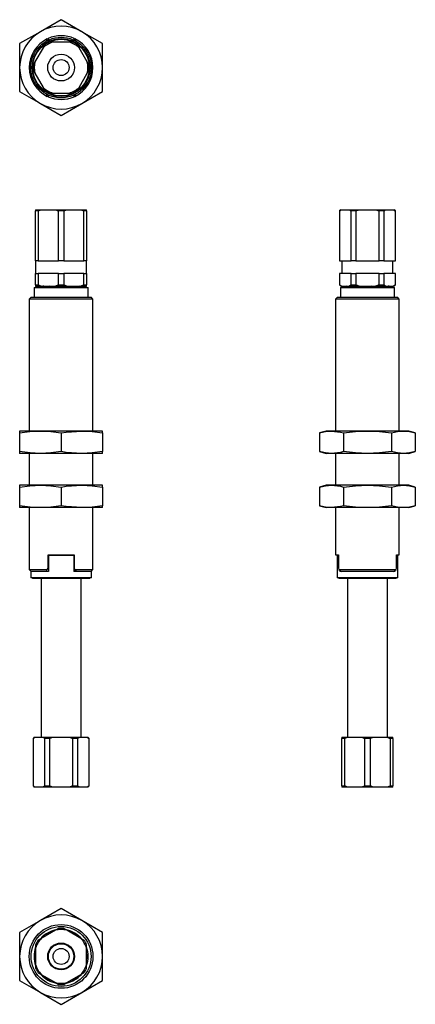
# Model space of a CAD drawing. Extents: x 136 to 198, y 74 to 228.
import ezdxf

# ---------------------------------------------------------------- set-up
doc = ezdxf.new("R2010")
doc.units = 0
doc.layers.get('0').update_dxf_attribs({"linetype": 'CONTINUOUS'})

msp = doc.modelspace()

# ---------------------------------------------------------------- linework, layer by layer
at = {"color": 7, "linetype": 'CONTINUOUS'}
for p, q in [((142.27, 228.31), (139.02, 226.43)), ((145.52, 226.43), (142.27, 228.31)), ((139.02, 226.43), (135.77, 224.56)), ((140.11, 225.31), (140.22, 225.36)), ((140.22, 225.36), (140.22, 225.09)), ((144.32, 225.09), (144.32, 225.36)), ((144.32, 225.36), (144.44, 225.31)), ((148.77, 224.56), (145.52, 226.43)), ((135.77, 224.56), (135.77, 220.8)), ((139.45, 223.91), (138.17, 221.69)), ((139.73, 224.39), (139.45, 223.91)), ((139.96, 224.94), (140.11, 225.31)), ((140.99, 224.8), (140.44, 224.8)), ((143.55, 224.8), (140.99, 224.8)), ((144.11, 224.8), (143.55, 224.8)), ((144.44, 225.31), (144.61, 224.88)), ((145.1, 223.91), (144.82, 224.39)), ((146.38, 221.69), (145.1, 223.91)), ((148.77, 220.8), (148.77, 224.56)), ((135.77, 220.8), (135.77, 217.05)), ((138.17, 221.69), (137.89, 221.22)), ((146.65, 221.22), (146.38, 221.69)), ((148.77, 217.05), (148.77, 220.8)), ((137.89, 220.39), (138.17, 219.91)), ((138.17, 219.91), (139.45, 217.69)), ((145.1, 217.69), (146.38, 219.91)), ((146.38, 219.91), (146.65, 220.39)), ((139.45, 217.69), (139.73, 217.22)), ((144.82, 217.22), (145.1, 217.69)), ((135.77, 217.05), (139.02, 215.17)), ((140.11, 216.3), (139.93, 216.73)), ((140.22, 216.24), (140.11, 216.3)), ((140.22, 216.52), (140.22, 216.24)), ((140.44, 216.8), (140.99, 216.8)), ((140.99, 216.8), (143.55, 216.8)), ((143.55, 216.8), (144.11, 216.8)), ((144.32, 216.24), (144.32, 216.52)), ((144.44, 216.3), (144.32, 216.24)), ((144.61, 216.73), (144.44, 216.3)), ((145.52, 215.17), (148.77, 217.05)), ((139.02, 215.17), (142.27, 213.3)), ((142.27, 213.3), (145.52, 215.17)), ((138.27, 198.52), (138.27, 198.32)), ((138.27, 198.52), (139.16, 198.52)), ((138.69, 198.32), (138.27, 198.32)), ((138.27, 190.52), (138.27, 198.32)), ((138.69, 198.32), (139.16, 198.52)), ((138.69, 198.32), (138.69, 190.52)), ((139.16, 198.52), (141.38, 198.52)), ((141.38, 198.52), (143.16, 198.52)), ((142.69, 198.32), (141.86, 198.32)), ((141.86, 190.52), (141.86, 198.32)), ((142.69, 198.32), (143.16, 198.52)), ((142.69, 198.32), (142.69, 190.52)), ((143.16, 198.52), (145.38, 198.52)), ((145.38, 198.52), (146.27, 198.52)), ((145.86, 190.52), (145.86, 198.32)), ((146.27, 198.32), (145.86, 198.32)), ((146.27, 198.32), (146.27, 198.52)), ((146.27, 198.32), (146.27, 190.52)), ((186.12, 198.52), (185.92, 198.32)), ((185.92, 198.32), (185.92, 190.52)), ((185.94, 198.32), (185.92, 198.32)), ((185.94, 198.32), (186.22, 198.52)), ((185.94, 198.32), (185.94, 190.52)), ((186.12, 198.52), (186.22, 198.52)), ((186.22, 198.52), (187.5, 198.52)), ((187.5, 198.52), (189.04, 198.52)), ((188.49, 198.32), (187.78, 198.32)), ((187.78, 190.52), (187.78, 198.32)), ((188.49, 198.32), (189.04, 198.52)), ((188.49, 198.32), (188.49, 190.52)), ((189.04, 198.52), (191.6, 198.52)), ((191.6, 198.52), (192.16, 198.32)), ((191.6, 198.52), (193.15, 198.52)), ((192.16, 190.52), (192.16, 198.32)), ((192.87, 198.32), (192.16, 198.32)), ((192.87, 198.32), (193.15, 198.52)), ((192.87, 198.32), (192.87, 190.52)), ((193.15, 198.52), (194.43, 198.52)), ((194.43, 198.52), (194.52, 198.52)), ((194.72, 198.32), (194.52, 198.52)), ((194.7, 190.52), (194.7, 198.32)), ((194.72, 198.32), (194.7, 198.32)), ((194.72, 190.52), (194.72, 198.32)), ((138.27, 190.52), (138.27, 188.52)), ((138.69, 190.52), (138.27, 190.52)), ((138.69, 190.52), (140.27, 190.52)), ((140.27, 190.52), (141.86, 190.52)), ((142.69, 190.52), (141.86, 190.52)), ((142.69, 190.52), (144.27, 190.52)), ((144.27, 190.52), (145.86, 190.52)), ((146.27, 190.52), (145.86, 190.52)), ((146.27, 188.52), (146.27, 190.52)), ((185.94, 190.52), (185.92, 190.52)), ((185.94, 190.52), (186.86, 190.52)), ((186.32, 190.52), (186.32, 188.52)), ((186.86, 190.52), (187.78, 190.52)), ((188.49, 190.52), (187.78, 190.52)), ((188.49, 190.52), (190.32, 190.52)), ((190.32, 190.52), (192.16, 190.52)), ((192.87, 190.52), (192.16, 190.52)), ((192.87, 190.52), (193.79, 190.52)), ((193.79, 190.52), (194.7, 190.52)), ((194.32, 188.52), (194.32, 190.52)), ((194.72, 190.52), (194.7, 190.52)), ((138.27, 186.72), (138.27, 188.52)), ((138.27, 188.52), (138.69, 188.52)), ((138.69, 188.52), (138.69, 186.72)), ((140.27, 188.52), (138.69, 188.52)), ((141.86, 188.52), (140.27, 188.52)), ((141.86, 186.72), (141.86, 188.52)), ((141.86, 188.52), (142.69, 188.52)), ((142.69, 188.52), (142.69, 186.72)), ((144.27, 188.52), (142.69, 188.52)), ((145.86, 188.52), (144.27, 188.52)), ((145.86, 186.72), (145.86, 188.52)), ((145.86, 188.52), (146.27, 188.52)), ((146.27, 188.52), (146.27, 186.72)), ((185.92, 188.52), (185.92, 186.72)), ((185.92, 188.52), (185.94, 188.52)), ((185.94, 188.52), (185.94, 186.72)), ((186.86, 188.52), (185.94, 188.52)), ((187.78, 188.52), (186.86, 188.52)), ((187.78, 186.72), (187.78, 188.52)), ((187.78, 188.52), (188.49, 188.52)), ((188.49, 188.52), (188.49, 186.72)), ((190.32, 188.52), (188.49, 188.52)), ((192.16, 188.52), (190.32, 188.52)), ((192.16, 186.72), (192.16, 188.52)), ((192.16, 188.52), (192.87, 188.52)), ((192.87, 188.52), (192.87, 186.72)), ((193.79, 188.52), (192.87, 188.52)), ((194.7, 188.52), (193.79, 188.52)), ((194.7, 186.72), (194.7, 188.52)), ((194.7, 188.52), (194.72, 188.52)), ((194.72, 186.72), (194.72, 188.52)), ((138.02, 186.32), (138.02, 184.82)), ((138.02, 186.32), (143.1, 186.32)), ((138.32, 186.42), (138.22, 186.32)), ((138.27, 186.72), (138.27, 186.52)), ((138.27, 186.72), (138.69, 186.72)), ((139.16, 186.52), (138.27, 186.52)), ((138.32, 186.42), (143.05, 186.42)), ((139.16, 186.52), (141.38, 186.52)), ((139.87, 186.52), (139.87, 186.42)), ((141.86, 186.72), (141.38, 186.52)), ((143.16, 186.52), (141.38, 186.52)), ((141.86, 186.72), (142.69, 186.72)), ((143.05, 186.42), (146.22, 186.42)), ((143.1, 186.32), (146.52, 186.32)), ((143.16, 186.52), (145.38, 186.52)), ((144.67, 186.43), (144.67, 186.52)), ((145.86, 186.72), (145.38, 186.52)), ((146.27, 186.52), (145.38, 186.52)), ((145.86, 186.72), (146.27, 186.72)), ((146.32, 186.32), (146.22, 186.42)), ((146.27, 186.52), (146.27, 186.72)), ((146.52, 184.82), (146.52, 186.32)), ((185.92, 186.72), (186.12, 186.52)), ((185.92, 186.72), (185.94, 186.72)), ((186.07, 186.32), (186.07, 184.82)), ((186.07, 186.32), (194.57, 186.32)), ((186.22, 186.52), (186.12, 186.52)), ((186.22, 186.52), (187.5, 186.52)), ((186.37, 186.42), (186.27, 186.32)), ((186.37, 186.42), (194.27, 186.42)), ((187.78, 186.72), (187.5, 186.52)), ((189.04, 186.52), (187.5, 186.52)), ((187.78, 186.72), (188.49, 186.72)), ((187.92, 186.52), (187.92, 186.42)), ((189.04, 186.52), (188.49, 186.72)), ((189.04, 186.52), (191.6, 186.52)), ((192.16, 186.72), (191.6, 186.52)), ((193.15, 186.52), (191.6, 186.52)), ((192.16, 186.72), (192.87, 186.72)), ((192.72, 186.43), (192.72, 186.52)), ((193.15, 186.52), (194.43, 186.52)), ((194.37, 186.32), (194.27, 186.42)), ((194.7, 186.72), (194.43, 186.52)), ((194.52, 186.52), (194.43, 186.52)), ((194.52, 186.52), (194.72, 186.72)), ((194.57, 184.82), (194.57, 186.32)), ((194.7, 186.72), (194.72, 186.72)), ((137.57, 184.82), (137.27, 184.52)), ((137.27, 184.52), (137.27, 163.82)), ((142.27, 184.52), (137.27, 184.52)), ((137.57, 184.82), (142.27, 184.82)), ((142.27, 184.82), (146.97, 184.82)), ((147.27, 184.52), (142.27, 184.52)), ((147.27, 184.52), (146.97, 184.82)), ((147.27, 163.82), (147.27, 184.52)), ((185.62, 184.82), (185.32, 184.52)), ((185.32, 184.52), (185.32, 163.82)), ((195.32, 184.52), (185.32, 184.52)), ((185.62, 184.82), (195.02, 184.82)), ((195.32, 184.52), (195.02, 184.82)), ((195.32, 163.82), (195.32, 184.52)), ((135.77, 163.82), (135.77, 163.55)), ((139.02, 163.82), (135.77, 163.82)), ((145.52, 163.82), (139.02, 163.82)), ((148.77, 163.82), (145.52, 163.82)), ((148.77, 163.55), (148.77, 163.82)), ((183.82, 163.82), (182.82, 163.55)), ((184.69, 163.82), (183.82, 163.82)), ((190.32, 163.82), (184.69, 163.82)), ((195.95, 163.82), (190.32, 163.82)), ((196.82, 163.82), (195.95, 163.82)), ((197.83, 163.55), (196.82, 163.82)), ((135.77, 163.55), (135.77, 160.59)), ((142.27, 163.55), (142.27, 160.59)), ((148.77, 163.55), (148.77, 160.59)), ((182.82, 163.55), (182.82, 160.59)), ((186.57, 163.55), (186.57, 160.59)), ((194.08, 163.55), (194.08, 160.59)), ((197.83, 163.55), (197.83, 160.59)), ((135.77, 160.59), (135.77, 160.32)), ((148.77, 160.32), (148.77, 160.59)), ((182.82, 160.59), (183.82, 160.32)), ((196.82, 160.32), (197.83, 160.59)), ((139.02, 160.32), (135.77, 160.32)), ((137.27, 160.32), (137.27, 155.32)), ((145.52, 160.32), (139.02, 160.32)), ((148.77, 160.32), (145.52, 160.32)), ((147.27, 155.32), (147.27, 160.32)), ((184.69, 160.32), (183.82, 160.32)), ((190.32, 160.32), (184.69, 160.32)), ((185.32, 160.32), (185.32, 155.32)), ((195.95, 160.32), (190.32, 160.32)), ((195.32, 155.32), (195.32, 160.32)), ((196.82, 160.32), (195.95, 160.32)), ((135.77, 155.32), (135.77, 155.05)), ((139.02, 155.32), (135.77, 155.32)), ((135.77, 155.05), (135.77, 152.09)), ((145.52, 155.32), (139.02, 155.32)), ((142.27, 155.05), (142.27, 152.09)), ((148.77, 155.32), (145.52, 155.32)), ((148.77, 155.05), (148.77, 155.32)), ((148.77, 155.05), (148.77, 152.09)), ((183.82, 155.32), (182.82, 155.05)), ((182.82, 155.05), (182.82, 152.09)), ((184.69, 155.32), (183.82, 155.32)), ((190.32, 155.32), (184.69, 155.32)), ((186.57, 155.05), (186.57, 152.09)), ((195.95, 155.32), (190.32, 155.32)), ((194.08, 155.05), (194.08, 152.09)), ((196.82, 155.32), (195.95, 155.32)), ((197.83, 155.05), (196.82, 155.32)), ((197.83, 155.05), (197.83, 152.09)), ((135.77, 152.09), (135.77, 151.82)), ((139.02, 151.82), (135.77, 151.82)), ((137.27, 151.82), (137.27, 142.12)), ((145.52, 151.82), (139.02, 151.82)), ((148.77, 151.82), (145.52, 151.82)), ((147.27, 142.12), (147.27, 151.82)), ((148.77, 151.82), (148.77, 152.09)), ((182.82, 152.09), (183.82, 151.82)), ((184.69, 151.82), (183.82, 151.82)), ((190.32, 151.82), (184.69, 151.82)), ((185.32, 151.82), (185.32, 144.42)), ((195.95, 151.82), (190.32, 151.82)), ((195.32, 144.42), (195.32, 151.82)), ((196.82, 151.82), (195.95, 151.82)), ((196.82, 151.82), (197.83, 152.09)), ((140.22, 144.42), (144.32, 144.42)), ((140.22, 142.32), (140.22, 144.42)), ((140.27, 144.32), (140.27, 141.82)), ((144.27, 144.32), (140.27, 144.32)), ((144.27, 144.32), (144.27, 141.82)), ((144.32, 144.42), (144.32, 142.32)), ((185.32, 144.42), (185.76, 144.42)), ((185.57, 144.32), (185.57, 140.82)), ((185.76, 144.32), (185.57, 144.32)), ((185.76, 144.42), (185.76, 142.32)), ((194.88, 144.42), (195.32, 144.42)), ((194.88, 142.32), (194.88, 144.42)), ((195.07, 144.32), (194.88, 144.32)), ((195.07, 140.82), (195.07, 144.32)), ((137.27, 142.12), (137.57, 141.82)), ((137.27, 142.12), (140.11, 142.12)), ((139.93, 141.82), (140.11, 142.12)), ((140.11, 142.12), (140.22, 142.32)), ((144.32, 142.32), (144.44, 142.12)), ((144.44, 142.12), (147.27, 142.12)), ((144.44, 142.12), (144.61, 141.82)), ((146.97, 141.82), (147.27, 142.12)), ((185.76, 142.32), (185.82, 142.12)), ((185.82, 142.12), (194.83, 142.12)), ((185.82, 142.12), (186.25, 141.82)), ((194.4, 141.82), (194.83, 142.12)), ((194.83, 142.12), (194.88, 142.32)), ((137.52, 141.82), (137.52, 140.82)), ((140.27, 141.82), (137.52, 141.82)), ((147.02, 140.82), (137.52, 140.82)), ((137.72, 140.82), (137.82, 140.72)), ((146.72, 140.72), (137.82, 140.72)), ((139.12, 140.72), (139.12, 115.82)), ((147.02, 141.82), (144.27, 141.82)), ((145.42, 115.82), (145.42, 140.72)), ((146.72, 140.72), (146.82, 140.82)), ((147.02, 140.82), (147.02, 141.82)), ((195.07, 140.82), (185.57, 140.82)), ((185.77, 140.82), (185.87, 140.72)), ((194.77, 140.72), (185.87, 140.72)), ((186.01, 141.98), (186.01, 141.82)), ((194.63, 141.82), (186.01, 141.82)), ((187.17, 140.72), (187.17, 115.82)), ((193.47, 115.82), (193.47, 140.72)), ((194.63, 141.98), (194.63, 141.82)), ((194.77, 140.72), (194.87, 140.82)), ((138.07, 115.82), (137.87, 115.62)), ((137.89, 115.62), (138.17, 115.82)), ((138.07, 115.82), (138.17, 115.82)), ((138.17, 115.82), (139.45, 115.82)), ((139.45, 115.82), (140.99, 115.82)), ((140.44, 115.62), (140.99, 115.82)), ((140.99, 115.82), (143.55, 115.82)), ((143.55, 115.82), (144.11, 115.62)), ((143.55, 115.82), (145.1, 115.82)), ((144.82, 115.62), (145.1, 115.82)), ((145.1, 115.82), (146.38, 115.82)), ((146.38, 115.82), (146.47, 115.82)), ((146.67, 115.62), (146.47, 115.82)), ((186.32, 115.82), (186.32, 115.62)), ((186.32, 115.82), (187.21, 115.82)), ((186.74, 115.62), (187.21, 115.82)), ((187.21, 115.82), (189.43, 115.82)), ((189.43, 115.82), (191.21, 115.82)), ((190.74, 115.62), (191.21, 115.82)), ((191.21, 115.82), (193.43, 115.82)), ((193.43, 115.82), (194.32, 115.82)), ((194.32, 115.62), (194.32, 115.82)), ((137.87, 115.62), (137.87, 108.22)), ((137.89, 115.62), (137.87, 115.62)), ((137.89, 115.62), (137.89, 108.22)), ((140.44, 115.62), (139.73, 115.62)), ((139.73, 108.22), (139.73, 115.62)), ((140.44, 115.62), (140.44, 108.22)), ((144.82, 115.62), (144.11, 115.62)), ((144.11, 108.22), (144.11, 115.62)), ((144.82, 115.62), (144.82, 108.22)), ((146.65, 108.22), (146.65, 115.62)), ((146.67, 115.62), (146.65, 115.62)), ((146.67, 108.22), (146.67, 115.62)), ((186.74, 115.62), (186.32, 115.62)), ((186.32, 108.22), (186.32, 115.62)), ((186.74, 115.62), (186.74, 108.22)), ((190.74, 115.62), (189.91, 115.62)), ((189.91, 108.22), (189.91, 115.62)), ((190.74, 115.62), (190.74, 108.22)), ((193.91, 108.22), (193.91, 115.62)), ((194.32, 115.62), (193.91, 115.62)), ((194.32, 115.62), (194.32, 108.22)), ((137.87, 108.22), (138.07, 108.02)), ((137.87, 108.22), (137.89, 108.22)), ((139.73, 108.22), (139.45, 108.02)), ((139.73, 108.22), (140.44, 108.22)), ((140.99, 108.02), (140.44, 108.22)), ((144.11, 108.22), (143.55, 108.02)), ((144.11, 108.22), (144.82, 108.22)), ((146.65, 108.22), (146.38, 108.02)), ((146.47, 108.02), (146.67, 108.22)), ((146.65, 108.22), (146.67, 108.22)), ((186.32, 108.22), (186.32, 108.02)), ((186.32, 108.22), (186.74, 108.22)), ((189.91, 108.22), (189.43, 108.02)), ((189.91, 108.22), (190.74, 108.22)), ((193.91, 108.22), (193.43, 108.02)), ((193.91, 108.22), (194.32, 108.22)), ((194.32, 108.02), (194.32, 108.22)), ((138.17, 108.02), (138.07, 108.02)), ((139.45, 108.02), (138.17, 108.02)), ((140.99, 108.02), (139.45, 108.02)), ((143.55, 108.02), (140.99, 108.02)), ((145.1, 108.02), (143.55, 108.02)), ((146.38, 108.02), (145.1, 108.02)), ((146.47, 108.02), (146.38, 108.02)), ((187.21, 108.02), (186.32, 108.02)), ((189.43, 108.02), (187.21, 108.02)), ((191.21, 108.02), (189.43, 108.02)), ((193.43, 108.02), (191.21, 108.02)), ((194.32, 108.02), (193.43, 108.02)), ((142.27, 88.97), (139.02, 87.09)), ((145.52, 87.09), (142.27, 88.97)), ((139.02, 87.09), (135.77, 85.21)), ((148.77, 85.21), (145.52, 87.09)), ((135.77, 85.21), (135.77, 81.46)), ((141.38, 85.56), (139.16, 84.28)), ((141.86, 85.84), (141.38, 85.56)), ((143.16, 85.56), (142.69, 85.84)), ((145.38, 84.28), (143.16, 85.56)), ((148.77, 81.46), (148.77, 85.21)), ((139.16, 84.28), (138.69, 84.01)), ((145.86, 84.01), (145.38, 84.28)), ((138.27, 83.29), (138.27, 82.74)), ((138.27, 82.74), (138.27, 80.18)), ((146.27, 82.74), (146.27, 83.29)), ((146.27, 80.18), (146.27, 82.74)), ((135.77, 81.46), (135.77, 77.71)), ((148.77, 77.71), (148.77, 81.46)), ((138.27, 80.18), (138.27, 79.63)), ((138.69, 78.91), (139.16, 78.64)), ((145.38, 78.64), (145.86, 78.91)), ((146.27, 79.63), (146.27, 80.18)), ((135.77, 77.71), (139.02, 75.83)), ((139.16, 78.64), (141.38, 77.36)), ((141.38, 77.36), (141.86, 77.08)), ((142.69, 77.08), (143.16, 77.36)), ((143.16, 77.36), (145.38, 78.64)), ((145.52, 75.83), (148.77, 77.71)), ((139.02, 75.83), (142.27, 73.95)), ((142.27, 73.95), (145.52, 75.83))]:
    msp.add_line(p, q, dxfattribs=at)
at = {"color": 7, "linetype": 'CONTINUOUS', "flags": 128}
for points in [[(141.38, 198.52), (141.81, 198.34), (141.86, 198.32)], [(145.38, 198.52), (145.81, 198.34), (145.86, 198.32)], [(187.5, 198.52), (187.74, 198.34), (187.78, 198.32)], [(194.43, 198.52), (194.67, 198.34), (194.7, 198.32)], [(139.16, 186.52), (138.74, 186.69), (138.69, 186.72)], [(143.16, 186.52), (142.74, 186.69), (142.69, 186.72)], [(186.22, 186.52), (185.97, 186.69), (185.94, 186.72)], [(193.15, 186.52), (192.9, 186.69), (192.87, 186.72)], [(135.77, 163.55), (137.39, 163.75), (139.02, 163.82)], [(139.02, 163.82), (140.65, 163.75), (142.27, 163.55)], [(142.27, 163.55), (143.09, 163.66), (145.52, 163.82)], [(145.52, 163.82), (147.15, 163.75), (148.77, 163.55)], [(182.82, 163.55), (183.75, 163.75), (184.69, 163.82)], [(184.69, 163.82), (186.1, 163.66), (186.57, 163.55)], [(186.57, 163.55), (188.44, 163.75), (190.32, 163.82)], [(190.32, 163.82), (192.2, 163.75), (194.08, 163.55)], [(194.08, 163.55), (195.01, 163.75), (195.95, 163.82)], [(195.95, 163.82), (196.89, 163.75), (197.83, 163.55)], [(139.02, 160.32), (137.4, 160.39), (135.77, 160.59)], [(142.27, 160.59), (140.66, 160.39), (139.02, 160.32)], [(145.52, 160.32), (143.09, 160.47), (142.27, 160.59)], [(148.77, 160.59), (147.16, 160.39), (145.52, 160.32)], [(184.69, 160.32), (183.76, 160.39), (182.82, 160.59)], [(186.57, 160.59), (186.1, 160.47), (184.69, 160.32)], [(190.32, 160.32), (188.45, 160.39), (186.57, 160.59)], [(194.08, 160.59), (192.21, 160.39), (190.32, 160.32)], [(195.95, 160.32), (195.01, 160.39), (194.08, 160.59)], [(197.83, 160.59), (196.89, 160.39), (195.95, 160.32)], [(135.77, 155.05), (137.39, 155.25), (139.02, 155.32)], [(139.02, 155.32), (140.65, 155.25), (142.27, 155.05)], [(142.27, 155.05), (143.09, 155.16), (145.52, 155.32)], [(145.52, 155.32), (147.15, 155.25), (148.77, 155.05)], [(182.82, 155.05), (183.75, 155.25), (184.69, 155.32)], [(184.69, 155.32), (186.1, 155.16), (186.57, 155.05)], [(186.57, 155.05), (188.44, 155.25), (190.32, 155.32)], [(190.32, 155.32), (192.2, 155.25), (194.08, 155.05)], [(194.08, 155.05), (195.01, 155.25), (195.95, 155.32)], [(195.95, 155.32), (196.89, 155.25), (197.83, 155.05)], [(139.02, 151.82), (137.4, 151.89), (135.77, 152.09)], [(142.27, 152.09), (140.66, 151.89), (139.02, 151.82)], [(145.52, 151.82), (143.09, 151.97), (142.27, 152.09)], [(148.77, 152.09), (147.16, 151.89), (145.52, 151.82)], [(184.69, 151.82), (183.76, 151.89), (182.82, 152.09)], [(186.57, 152.09), (186.1, 151.97), (184.69, 151.82)], [(190.32, 151.82), (188.45, 151.89), (186.57, 152.09)], [(194.08, 152.09), (192.21, 151.89), (190.32, 151.82)], [(195.95, 151.82), (195.01, 151.89), (194.08, 152.09)], [(197.83, 152.09), (196.89, 151.89), (195.95, 151.82)], [(139.45, 115.82), (139.69, 115.64), (139.73, 115.62)], [(146.38, 115.82), (146.62, 115.64), (146.65, 115.62)], [(189.43, 115.82), (189.85, 115.64), (189.91, 115.62)], [(193.43, 115.82), (193.85, 115.64), (193.91, 115.62)], [(138.17, 108.02), (137.92, 108.19), (137.89, 108.22)], [(145.1, 108.02), (144.85, 108.19), (144.82, 108.22)], [(187.21, 108.02), (186.79, 108.19), (186.74, 108.22)], [(191.21, 108.02), (190.79, 108.19), (190.74, 108.22)]]:
    msp.add_lwpolyline(points, dxfattribs=at)
at = {"color": 7, "linetype": 'CONTINUOUS'}
for centre, radius in [((142.27, 220.8), 4.75), ((142.27, 220.8), 4.55), ((142.27, 220.8), 4.45), ((142.27, 220.8), 2.1), ((142.27, 220.8), 1.25), ((142.27, 81.46), 5), ((142.27, 81.46), 4.7), ((142.27, 81.46), 2.1), ((142.27, 81.46), 2), ((142.27, 81.46), 1.25)]:
    msp.add_circle(centre, radius, dxfattribs=at)
for centre, radius, start, end in [((142.27, 220.8), 6.5, 60, 120), ((142.27, 220.8), 6.5, 120, 180), ((142.27, 220.8), 5, 65.7952, 114.2048), ((142.27, 220.8), 6.5, 0, 60), ((142.27, 220.8), 5, 115.6641, 244.3359), ((142.27, 220.8), 4.2, 107.7528, 132.2472), ((142.27, 220.8), 4.4, 114.62, 125.38), ((142.27, 220.8), 4.2, 47.7528, 72.2472), ((142.27, 220.8), 4.4, 54.62, 65.38), ((142.27, 220.8), 5, 295.6641, 64.3359), ((142.27, 220.8), 6.5, 180, 240), ((142.27, 220.8), 4.4, 174.62, 185.38), ((142.27, 220.8), 4.2, 167.7528, 192.2472), ((142.27, 220.8), 6.5, 300, 0), ((142.27, 220.8), 4.2, 347.7528, 12.2472), ((142.27, 220.8), 4.4, 354.62, 5.38), ((142.27, 220.8), 4.2, 227.7528, 252.2472), ((142.27, 220.8), 4.2, 287.7528, 312.2472), ((142.27, 220.8), 4.4, 234.62, 245.38), ((142.27, 220.8), 5, 245.7952, 294.2048), ((142.27, 220.8), 4.4, 294.62, 305.38), ((142.27, 220.8), 6.5, 240, 300), ((138.96, 185.52), 1, 64.1581, 115.8419), ((139.47, 185.52), 1, 65.9741, 104.5566), ((140.4, 185.52), 1, 64.1581, 115.8419), ((142.93, 185.52), 1, 64.1581, 115.8419), ((145.08, 185.52), 1, 64.1581, 115.8419), ((145.58, 185.52), 1, 64.1581, 104.5566), ((187.01, 185.52), 1, 64.1581, 115.8419), ((187.52, 185.52), 1, 65.9741, 104.5566), ((188.45, 185.52), 1, 64.1581, 115.8419), ((190.98, 185.52), 1, 64.1581, 115.8419), ((193.13, 185.52), 1, 64.1581, 115.8419), ((193.63, 185.52), 1, 64.1581, 104.5566), ((142.27, 81.46), 6.5, 120, 180), ((142.27, 81.46), 6.5, 60, 120), ((142.27, 81.46), 6.5, 0, 60), ((142.27, 81.46), 4.25, 101.8647, 138.7853), ((142.27, 81.46), 4.05, 110.9875, 129.0125), ((142.27, 81.46), 4.2, 77.7528, 102.2472), ((142.27, 81.46), 4.4, 84.62, 95.38), ((142.27, 81.46), 4.25, 40.2501, 78.3278), ((142.27, 81.46), 4.05, 50.9875, 69.0125), ((142.27, 81.46), 4.2, 137.7528, 162.2472), ((142.27, 81.46), 4.4, 144.62, 155.38), ((142.27, 81.46), 4.2, 17.7528, 42.2472), ((142.27, 81.46), 4.4, 24.62, 35.38), ((142.27, 81.46), 4.25, 160.2501, 199.7499), ((142.27, 81.46), 4.05, 170.9875, 189.0125), ((142.27, 81.46), 4.25, 340.2501, 19.7499), ((142.27, 81.46), 4.05, 350.9875, 9.0125), ((142.27, 81.46), 6.5, 180, 240), ((142.27, 81.46), 6.5, 300, 0), ((142.27, 81.46), 4.2, 197.7528, 222.2472), ((142.27, 81.46), 4.4, 204.62, 215.38), ((142.27, 81.46), 4.2, 317.7528, 342.2472), ((142.27, 81.46), 4.4, 324.62, 335.38), ((142.27, 81.46), 4.25, 221.6375, 259.7499), ((142.27, 81.46), 4.05, 230.9875, 249.0125), ((142.27, 81.46), 4.2, 257.7528, 282.2472), ((142.27, 81.46), 4.25, 281.2787, 318.6044), ((142.27, 81.46), 4.05, 290.9875, 309.0125), ((142.27, 81.46), 6.5, 240, 300), ((142.27, 81.46), 4.4, 264.62, 275.38)]:
    msp.add_arc(centre, radius, start, end, dxfattribs=at)

doc.saveas('drawing.dxf')
